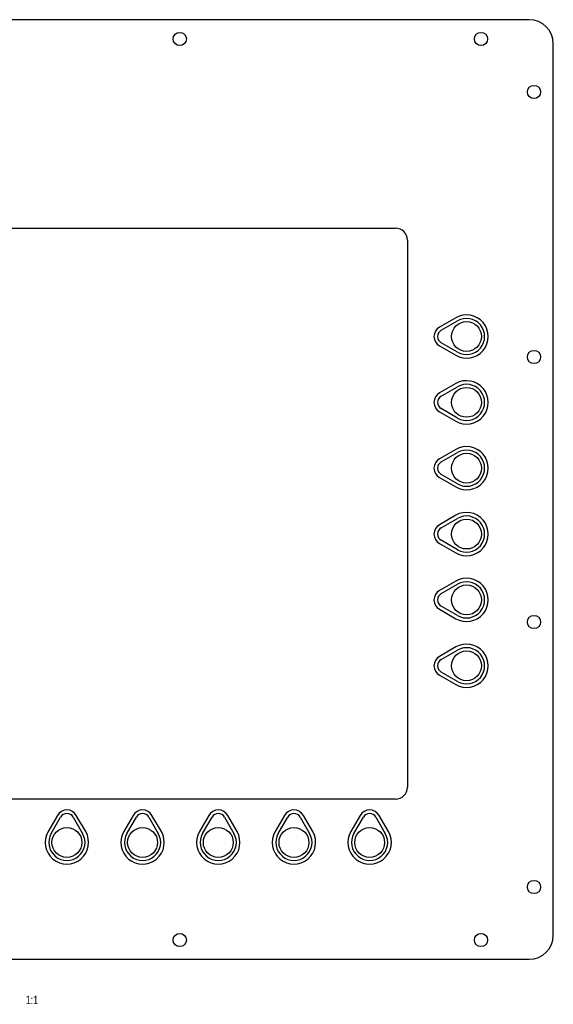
# Model space of a CAD drawing. Header units: millimetres. Extents: x -694 to 338, y 16 to 743.
# Tile 7 of 20: x -481 to -259, y 334 to 743. Entities that reach past the tile are written whole.
import ezdxf

# ---------------------------------------------------------------- set-up
doc = ezdxf.new("R2010")
doc.units = ezdxf.units.MM
doc.header["$LTSCALE"] = 19.36
doc.layers.get('0').update_dxf_attribs({"linetype": 'CONTINUOUS'})
doc.styles.get("Standard").update_dxf_attribs({"font": 'txt', "width": 0.8})

msp = doc.modelspace()

# ---------------------------------------------------------------- linework, layer by layer
at = {"color": 3, "linetype": 'CONTINUOUS'}
for p, q in [((-269.20349, 742.71715), (-684.20349, 742.71715)), ((-259.20349, 362.71715), (-259.20349, 732.71715)), ((-628.70349, 656.21715), (-324.70349, 656.21715)), ((-319.70349, 651.21715), (-319.70349, 424.21715)), ((-299.70349, 619.01138), (-306.45349, 615.11427)), ((-305.70349, 613.81523), (-298.95349, 617.71234)), ((-306.45349, 607.32004), (-299.70349, 603.42292)), ((-298.95349, 604.72196), (-305.70349, 608.61907)), ((-299.70349, 591.67838), (-306.45349, 587.78127)), ((-305.70349, 586.48223), (-298.95349, 590.37934)), ((-298.95349, 577.38896), (-305.70349, 581.28607)), ((-306.45349, 579.98704), (-299.70349, 576.08992)), ((-299.70349, 564.34538), (-306.45349, 560.44827)), ((-305.70349, 559.14923), (-298.95349, 563.04634)), ((-306.45349, 552.65404), (-299.70349, 548.75692)), ((-298.95349, 550.05596), (-305.70349, 553.95307)), ((-299.70349, 537.01238), (-306.45349, 533.11527)), ((-305.70349, 531.81623), (-298.95349, 535.71334)), ((-306.45349, 525.32104), (-299.70349, 521.42392)), ((-298.95349, 522.72296), (-305.70349, 526.62007)), ((-299.70349, 509.67938), (-306.45349, 505.78227)), ((-305.70349, 504.48323), (-298.95349, 508.38034)), ((-298.95349, 495.38996), (-305.70349, 499.28707)), ((-306.45349, 497.98804), (-299.70349, 494.09092)), ((-299.70349, 482.34638), (-306.45349, 478.44927)), ((-305.70349, 477.15023), (-298.95349, 481.04734)), ((-306.45349, 470.65504), (-299.70349, 466.75792)), ((-298.95349, 468.05696), (-305.70349, 471.95407)), ((-324.70349, 419.21715), (-628.70349, 419.21715)), ((-464.9006, 412.46715), (-468.79772, 405.71715)), ((-467.49868, 404.96715), (-463.60156, 411.71715)), ((-458.40541, 411.71715), (-454.5083, 404.96715)), ((-453.20926, 405.71715), (-457.10637, 412.46715)), ((-433.5006, 412.46715), (-437.39772, 405.71715)), ((-436.09868, 404.96715), (-432.20156, 411.71715)), ((-427.00541, 411.71715), (-423.1083, 404.96715)), ((-421.80926, 405.71715), (-425.70637, 412.46715)), ((-402.1006, 412.46715), (-405.99772, 405.71715)), ((-404.69868, 404.96715), (-400.80156, 411.71715)), ((-395.60541, 411.71715), (-391.7083, 404.96715)), ((-390.40926, 405.71715), (-394.30637, 412.46715)), ((-370.7006, 412.46715), (-374.59772, 405.71715)), ((-373.29868, 404.96715), (-369.40156, 411.71715)), ((-364.20541, 411.71715), (-360.3083, 404.96715)), ((-359.00926, 405.71715), (-362.90637, 412.46715)), ((-339.3006, 412.46715), (-343.19772, 405.71715)), ((-341.89868, 404.96715), (-338.00156, 411.71715)), ((-332.80541, 411.71715), (-328.9083, 404.96715)), ((-327.60926, 405.71715), (-331.50637, 412.46715)), ((-684.20349, 352.71715), (-269.20349, 352.71715))]:
    msp.add_line(p, q, dxfattribs=at)
for centre, radius in [((-414.20349, 734.71715), 2.75), ((-289.20349, 734.71715), 2.75), ((-267.20349, 712.71715), 2.75), ((-295.20349, 611.21715), 6.2), ((-267.20349, 602.71715), 2.75), ((-295.20349, 583.88415), 6.2), ((-295.20349, 556.55115), 6.2), ((-295.20349, 529.21815), 6.2), ((-295.20349, 501.88515), 6.2), ((-267.20349, 492.71715), 2.75), ((-295.20349, 474.55215), 6.2), ((-461.00349, 401.21715), 6.2), ((-429.60349, 401.21715), 6.2), ((-398.20349, 401.21715), 6.2), ((-366.80349, 401.21715), 6.2), ((-335.40349, 401.21715), 6.2), ((-267.20349, 382.71715), 2.75), ((-414.20349, 360.71715), 2.75), ((-289.20349, 360.71715), 2.75)]:
    msp.add_circle(centre, radius, dxfattribs=at)
for centre, radius, start, end in [((-269.20349, 732.71715), 10, 0, 90), ((-324.70349, 651.21715), 5, 0, 90), ((-295.20349, 611.21715), 9, 240, 120), ((-295.20349, 611.21715), 7.5, 240, 120), ((-304.20349, 611.21715), 4.5, 120, 240), ((-304.20349, 611.21715), 3, 120, 240), ((-295.20349, 583.88415), 9, 240, 120), ((-295.20349, 583.88415), 7.5, 240, 120), ((-304.20349, 583.88415), 4.5, 120, 240), ((-304.20349, 583.88415), 3, 120, 240), ((-295.20349, 556.55115), 9, 240, 120), ((-295.20349, 556.55115), 7.5, 240, 120), ((-304.20349, 556.55115), 4.5, 120, 240), ((-304.20349, 556.55115), 3, 120, 240), ((-295.20349, 529.21815), 9, 240, 120), ((-295.20349, 529.21815), 7.5, 240, 120), ((-304.20349, 529.21815), 4.5, 120, 240), ((-304.20349, 529.21815), 3, 120, 240), ((-295.20349, 501.88515), 9, 240, 120), ((-295.20349, 501.88515), 7.5, 240, 120), ((-304.20349, 501.88515), 4.5, 120, 240), ((-304.20349, 501.88515), 3, 120, 240), ((-295.20349, 474.55215), 9, 240, 120), ((-304.20349, 474.55215), 4.5, 120, 240), ((-295.20349, 474.55215), 7.5, 240, 120), ((-304.20349, 474.55215), 3, 120, 240), ((-324.70349, 424.21715), 5, 270, 360), ((-461.00349, 410.21715), 4.5, 30, 150), ((-461.00349, 410.21715), 3, 30, 150), ((-429.60349, 410.21715), 4.5, 30, 150), ((-429.60349, 410.21715), 3, 30, 150), ((-398.20349, 410.21715), 4.5, 30, 150), ((-398.20349, 410.21715), 3, 30, 150), ((-366.80349, 410.21715), 4.5, 30, 150), ((-366.80349, 410.21715), 3, 30, 150), ((-335.40349, 410.21715), 4.5, 30, 150), ((-335.40349, 410.21715), 3, 30, 150), ((-461.00349, 401.21715), 9, 150, 30), ((-461.00349, 401.21715), 7.5, 150, 30), ((-429.60349, 401.21715), 9, 150, 30), ((-429.60349, 401.21715), 7.5, 150, 30), ((-398.20349, 401.21715), 9, 150, 30), ((-398.20349, 401.21715), 7.5, 150, 30), ((-366.80349, 401.21715), 9, 150, 30), ((-366.80349, 401.21715), 7.5, 150, 30), ((-335.40349, 401.21715), 9, 150, 30), ((-335.40349, 401.21715), 7.5, 150, 30), ((-269.20349, 362.71715), 10, 270, 360)]:
    msp.add_arc(centre, radius, start, end, dxfattribs=at)

# ---------------------------------------------------------------- texts
at = {"color": 5, "linetype": 'CONTINUOUS', "width": 0.8}
msp.add_text('1:1', height=3.5, dxfattribs=at).set_placement((-478.1257, 334.09542))

doc.saveas('drawing.dxf')
